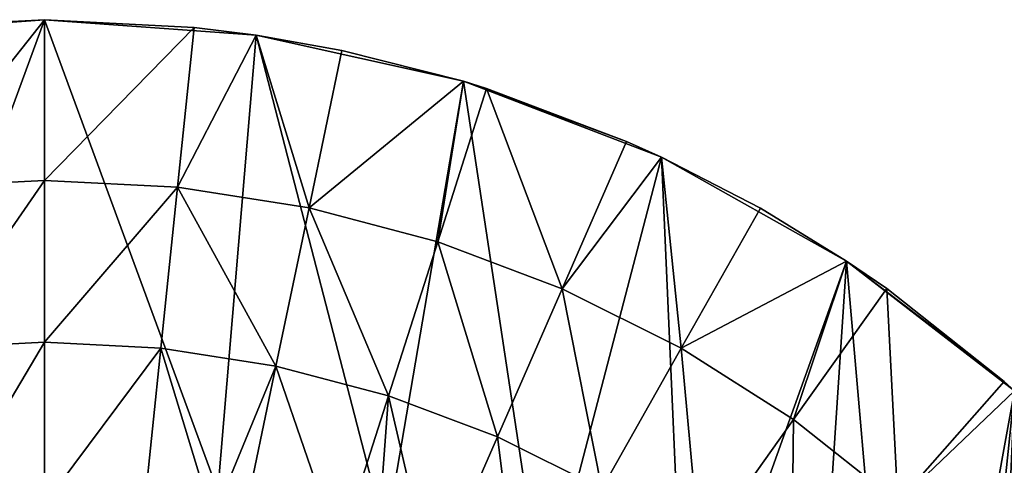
# Model space of a CAD drawing. Header units: millimetres. Extents: x 1 to 103, y -51 to 51.
# Tile 15 of 16: x 51 to 85, y 35 to 51. Entities that reach past the tile are written whole.
import ezdxf

# ---------------------------------------------------------------- set-up
doc = ezdxf.new("R2010")
doc.units = ezdxf.units.MM
doc.header["$LTSCALE"] = 25.4
doc.layers.get('0').update_dxf_attribs({"true_color": 0xff5454})

# ---------------------------------------------------------------- blocks, each defined once
blk = doc.blocks.new('HELIOS-LED-8991-8992.STL')
at = {"color": 7, "true_color": 0xffffff}
mesh = blk.add_polyface(dxfattribs=at)
corners = [(14.845, -35.398, 3.674), (17.092, -6.078, 3.674), (16.561, 0, 3.674), (20.391, -40.366, 3.674), (18.671, -11.971, 3.674), (21.25, -17.5, 3.674), (26.6, -44.475, 3.674), (24.749, -22.498, 3.674), (29.063, -26.812, 3.674), (33.342, -47.635, 3.674), (34.061, -30.311, 3.674), (40.472, -49.78, 3.674), (39.59, -32.889, 3.674), (45.483, -34.468, 3.674), (47.838, -50.864, 3.674), (51.561, -35, 3.674), (55.283, -50.864, 3.674), (57.638, -34.468, 3.674), (62.649, -49.78, 3.674), (63.531, -32.889, 3.674), (69.779, -47.635, 3.674), (69.061, -30.311, 3.674), (74.058, -26.812, 3.674), (76.521, -44.475, 3.674), (78.372, -22.498, 3.674), (82.73, -40.366, 3.674), (81.871, -17.5, 3.674), (84.45, -11.971, 3.674), (88.276, -35.398, 3.674), (86.029, -6.078, 3.674), (86.561, 0, 3.674), (1.409, -9.263, 3.674), (0.866, 5.578, 3.674), (0.595, -1.863, 3.674), (2.219, 12.9, 3.674), (3.292, -16.467, 3.674), (4.623, 19.946, 3.674), (6.204, -23.319, 3.674), (8.027, 26.568, 3.674), (10.083, -29.675, 3.674), (12.36, 32.623, 3.674), (17.527, 37.983, 3.674), (17.092, 6.078, 3.674), (18.671, 11.971, 3.674), (23.42, 42.534, 3.674), (21.25, 17.5, 3.674), (24.749, 22.498, 3.674), (29.913, 46.178, 3.674), (29.063, 26.812, 3.674), (34.061, 30.311, 3.674), (36.867, 48.838, 3.674), (39.59, 32.889, 3.674), (44.135, 50.457, 3.674), (45.483, 34.468, 3.674), (51.561, 51, 3.674), (51.561, 35, 3.674), (57.638, 34.468, 3.674), (58.986, 50.457, 3.674), (63.531, 32.889, 3.674), (66.254, 48.838, 3.674), (69.061, 30.311, 3.674), (73.208, 46.178, 3.674), (74.058, 26.812, 3.674), (79.701, 42.534, 3.674), (78.372, 22.498, 3.674), (81.871, 17.5, 3.674), (85.594, 37.983, 3.674), (84.45, 11.971, 3.674), (86.029, 6.078, 3.674), (90.762, 32.623, 3.674), (93.038, -29.675, 3.674), (95.094, 26.568, 3.674), (96.917, -23.319, 3.674), (98.498, 19.946, 3.674), (99.829, -16.467, 3.674), (100.902, 12.9, 3.674), (101.712, -9.263, 3.674), (102.255, 5.578, 3.674), (102.526, -1.863, 3.674)]
mesh.append_faces([[corners[k] for k in face] for face in [(31, 32, 33), (77, 76, 78)]], dxfattribs={"vtx0": -1, "color": 7})
mesh.append_faces([[corners[k] for k in face] for face in [(1, 3, 4), (4, 3, 5), (5, 6, 7), (7, 6, 8), (8, 9, 10), (10, 11, 12), (12, 11, 13), (13, 14, 15), (15, 16, 17), (17, 18, 19), (19, 20, 21), (21, 20, 22), (22, 23, 24), (24, 25, 26), (26, 25, 27), (27, 28, 29), (29, 28, 30), (32, 31, 34), (34, 35, 36), (36, 37, 38), (38, 39, 40), (40, 0, 41), (41, 43, 44), (44, 46, 47), (47, 49, 50), (50, 51, 52), (52, 53, 54), (54, 56, 57), (57, 58, 59), (59, 60, 61), (61, 62, 63), (63, 65, 66), (66, 68, 69), (69, 70, 71), (71, 72, 73), (73, 74, 75), (75, 76, 77)]], dxfattribs={"vtx0": -1, "vtx1": -1, "color": 7})
mesh.append_faces([[corners[k] for k in face] for face in [(41, 0, 2), (69, 30, 28)]], dxfattribs={"vtx0": -1, "vtx1": -1, "vtx2": -1, "color": 7})
mesh.append_faces([[corners[k] for k in face] for face in [(0, 1, 2), (1, 0, 3), (5, 3, 6), (8, 6, 9), (10, 9, 11), (13, 11, 14), (15, 14, 16), (17, 16, 18), (19, 18, 20), (22, 20, 23), (24, 23, 25), (27, 25, 28), (34, 31, 35), (36, 35, 37), (38, 37, 39), (40, 39, 0), (41, 2, 42), (41, 42, 43), (44, 43, 45), (44, 45, 46), (47, 46, 48), (47, 48, 49), (50, 49, 51), (52, 51, 53), (54, 53, 55), (54, 55, 56), (57, 56, 58), (59, 58, 60), (61, 60, 62), (63, 62, 64), (63, 64, 65), (66, 65, 67), (66, 67, 68), (69, 68, 30), (69, 28, 70), (71, 70, 72), (73, 72, 74), (75, 74, 76)]], dxfattribs={"vtx0": -1, "vtx2": -1, "color": 7})
mesh = blk.add_polyface(dxfattribs=at)
corners = [(51.561, 51, 3.674), (51.561, 51, 2.674), (44.135, 50.457, 3.674)]
mesh.append_faces([[corners[k] for k in face] for face in [(0, 1, 2)]], dxfattribs={"color": 7})
mesh = blk.add_polyface(dxfattribs=at)
corners = [(44.135, 50.457, 3.674), (51.561, 51, 2.674), (46.317, 50.73, 2.674)]
mesh.append_faces([[corners[k] for k in face] for face in [(0, 1, 2)]], dxfattribs={"color": 7})
mesh = blk.add_polyface(dxfattribs=at)
corners = [(51.561, 51, 2.674), (46.897, 45.119, 1.905), (46.317, 50.73, 2.674), (51.561, 45.359, 1.905)]
mesh.append_faces([[corners[k] for k in face] for face in [(0, 1, 2), (1, 0, 3)]], dxfattribs={"vtx0": -1, "color": 7})
mesh = blk.add_polyface(dxfattribs=at)
corners = [(56.804, 50.73, 2.674), (51.561, 45.359, 1.905), (51.561, 51, 2.674), (56.224, 45.119, 1.905)]
mesh.append_faces([[corners[k] for k in face] for face in [(0, 1, 2), (1, 0, 3)]], dxfattribs={"vtx0": -1, "color": 7})
mesh = blk.add_polyface(dxfattribs=at)
corners = [(58.986, 50.457, 3.674), (56.804, 50.73, 2.674), (51.561, 51, 3.674)]
mesh.append_faces([[corners[k] for k in face] for face in [(0, 1, 2)]], dxfattribs={"color": 7})
mesh = blk.add_polyface(dxfattribs=at)
corners = [(51.561, 51, 3.674), (56.804, 50.73, 2.674), (51.561, 51, 2.674)]
mesh.append_faces([[corners[k] for k in face] for face in [(0, 1, 2)]], dxfattribs={"color": 7})
mesh = blk.add_polyface(dxfattribs=at)
corners = [(58.986, 50.457, 2.674), (56.224, 45.119, 1.905), (56.804, 50.73, 2.674)]
mesh.append_faces([[corners[k] for k in face] for face in [(0, 1, 2)]], dxfattribs={"color": 7})
mesh = blk.add_polyface(dxfattribs=at)
corners = [(60.839, 44.4, 1.905), (56.224, 45.119, 1.905), (58.986, 50.457, 2.674)]
mesh.append_faces([[corners[k] for k in face] for face in [(0, 1, 2)]], dxfattribs={"color": 7})
mesh = blk.add_polyface(dxfattribs=at)
corners = [(58.986, 50.457, 3.674), (58.986, 50.457, 2.674), (56.804, 50.73, 2.674)]
mesh.append_faces([[corners[k] for k in face] for face in [(0, 1, 2)]], dxfattribs={"color": 7})
mesh = blk.add_polyface(dxfattribs=at)
corners = [(61.993, 49.922, 2.674), (60.839, 44.4, 1.905), (58.986, 50.457, 2.674)]
mesh.append_faces([[corners[k] for k in face] for face in [(0, 1, 2)]], dxfattribs={"color": 7})
mesh = blk.add_polyface(dxfattribs=at)
corners = [(66.254, 48.838, 3.674), (66.254, 48.838, 2.674), (58.986, 50.457, 3.674)]
mesh.append_faces([[corners[k] for k in face] for face in [(0, 1, 2)]], dxfattribs={"color": 7})
mesh = blk.add_polyface(dxfattribs=at)
corners = [(58.986, 50.457, 3.674), (66.254, 48.838, 2.674), (61.993, 49.922, 2.674)]
mesh.append_faces([[corners[k] for k in face] for face in [(0, 1, 2)]], dxfattribs={"color": 7})
mesh = blk.add_polyface(dxfattribs=at)
corners = [(58.986, 50.457, 3.674), (61.993, 49.922, 2.674), (58.986, 50.457, 2.674)]
mesh.append_faces([[corners[k] for k in face] for face in [(0, 1, 2)]], dxfattribs={"color": 7})
mesh = blk.add_polyface(dxfattribs=at)
corners = [(66.254, 48.838, 2.674), (60.839, 44.4, 1.905), (61.993, 49.922, 2.674)]
mesh.append_faces([[corners[k] for k in face] for face in [(0, 1, 2)]], dxfattribs={"color": 7})
mesh = blk.add_polyface(dxfattribs=at)
corners = [(66.254, 48.838, 2.674), (65.355, 43.211, 1.905), (60.839, 44.4, 1.905)]
mesh.append_faces([[corners[k] for k in face] for face in [(0, 1, 2)]], dxfattribs={"color": 7})
mesh = blk.add_polyface(dxfattribs=at)
corners = [(67.07, 48.584, 2.674), (65.355, 43.211, 1.905), (66.254, 48.838, 2.674)]
mesh.append_faces([[corners[k] for k in face] for face in [(0, 1, 2)]], dxfattribs={"color": 7})
mesh = blk.add_polyface(dxfattribs=at)
corners = [(73.208, 46.178, 3.674), (71.984, 46.732, 2.674), (66.254, 48.838, 3.674)]
mesh.append_faces([[corners[k] for k in face] for face in [(0, 1, 2)]], dxfattribs={"color": 7})
mesh = blk.add_polyface(dxfattribs=at)
corners = [(66.254, 48.838, 3.674), (71.984, 46.732, 2.674), (67.07, 48.584, 2.674)]
mesh.append_faces([[corners[k] for k in face] for face in [(0, 1, 2)]], dxfattribs={"color": 7})
mesh = blk.add_polyface(dxfattribs=at)
corners = [(66.254, 48.838, 3.674), (67.07, 48.584, 2.674), (66.254, 48.838, 2.674)]
mesh.append_faces([[corners[k] for k in face] for face in [(0, 1, 2)]], dxfattribs={"color": 7})
mesh = blk.add_polyface(dxfattribs=at)
corners = [(67.07, 48.584, 2.674), (69.725, 41.563, 1.905), (65.355, 43.211, 1.905), (71.984, 46.732, 2.674)]
mesh.append_faces([[corners[k] for k in face] for face in [(0, 1, 2), (1, 0, 3)]], dxfattribs={"vtx0": -1, "color": 7})
mesh = blk.add_polyface(dxfattribs=at)
corners = [(73.208, 46.178, 2.674), (69.725, 41.563, 1.905), (71.984, 46.732, 2.674)]
mesh.append_faces([[corners[k] for k in face] for face in [(0, 1, 2)]], dxfattribs={"color": 7})
mesh = blk.add_polyface(dxfattribs=at)
corners = [(73.208, 46.178, 3.674), (73.208, 46.178, 2.674), (71.984, 46.732, 2.674)]
mesh.append_faces([[corners[k] for k in face] for face in [(0, 1, 2)]], dxfattribs={"color": 7})
mesh = blk.add_polyface(dxfattribs=at)
corners = [(73.902, 39.475, 1.905), (69.725, 41.563, 1.905), (73.208, 46.178, 2.674)]
mesh.append_faces([[corners[k] for k in face] for face in [(0, 1, 2)]], dxfattribs={"color": 7})
mesh = blk.add_polyface(dxfattribs=at)
corners = [(76.68, 44.385, 2.674), (73.902, 39.475, 1.905), (73.208, 46.178, 2.674)]
mesh.append_faces([[corners[k] for k in face] for face in [(0, 1, 2)]], dxfattribs={"color": 7})
mesh = blk.add_polyface(dxfattribs=at)
corners = [(79.701, 42.534, 3.674), (76.68, 44.385, 2.674), (73.208, 46.178, 3.674)]
mesh.append_faces([[corners[k] for k in face] for face in [(0, 1, 2)]], dxfattribs={"color": 7})
mesh = blk.add_polyface(dxfattribs=at)
corners = [(73.208, 46.178, 3.674), (76.68, 44.385, 2.674), (73.208, 46.178, 2.674)]
mesh.append_faces([[corners[k] for k in face] for face in [(0, 1, 2)]], dxfattribs={"color": 7})
mesh = blk.add_polyface(dxfattribs=at)
corners = [(51.561, 45.359, 1.905), (47.48, 39.478, 1.405), (46.897, 45.119, 1.905), (51.561, 39.688, 1.405)]
mesh.append_faces([[corners[k] for k in face] for face in [(0, 1, 2), (1, 0, 3)]], dxfattribs={"vtx0": -1, "color": 7})
mesh = blk.add_polyface(dxfattribs=at)
corners = [(56.224, 45.119, 1.905), (51.561, 39.688, 1.405), (51.561, 45.359, 1.905), (55.641, 39.478, 1.405)]
mesh.append_faces([[corners[k] for k in face] for face in [(0, 1, 2), (1, 0, 3)]], dxfattribs={"vtx0": -1, "color": 7})
mesh = blk.add_polyface(dxfattribs=at)
corners = [(56.224, 45.119, 1.905), (59.679, 38.849, 1.405), (55.641, 39.478, 1.405), (60.839, 44.4, 1.905)]
mesh.append_faces([[corners[k] for k in face] for face in [(0, 1, 2), (1, 0, 3)]], dxfattribs={"vtx0": -1, "color": 7})
mesh = blk.add_polyface(dxfattribs=at)
corners = [(60.839, 44.4, 1.905), (63.63, 37.808, 1.405), (59.679, 38.849, 1.405), (65.355, 43.211, 1.905)]
mesh.append_faces([[corners[k] for k in face] for face in [(0, 1, 2), (1, 0, 3)]], dxfattribs={"vtx0": -1, "color": 7})
mesh = blk.add_polyface(dxfattribs=at)
corners = [(79.701, 42.534, 2.674), (73.902, 39.475, 1.905), (76.68, 44.385, 2.674)]
mesh.append_faces([[corners[k] for k in face] for face in [(0, 1, 2)]], dxfattribs={"color": 7})
mesh = blk.add_polyface(dxfattribs=at)
corners = [(79.701, 42.534, 3.674), (79.701, 42.534, 2.674), (76.68, 44.385, 2.674)]
mesh.append_faces([[corners[k] for k in face] for face in [(0, 1, 2)]], dxfattribs={"color": 7})
mesh = blk.add_polyface(dxfattribs=at)
corners = [(65.355, 43.211, 1.905), (67.454, 36.367, 1.405), (63.63, 37.808, 1.405), (69.725, 41.563, 1.905)]
mesh.append_faces([[corners[k] for k in face] for face in [(0, 1, 2), (1, 0, 3)]], dxfattribs={"vtx0": -1, "color": 7})
mesh = blk.add_polyface(dxfattribs=at)
corners = [(79.701, 42.534, 2.674), (77.843, 36.969, 1.905), (73.902, 39.475, 1.905)]
mesh.append_faces([[corners[k] for k in face] for face in [(0, 1, 2)]], dxfattribs={"color": 7})
mesh = blk.add_polyface(dxfattribs=at)
corners = [(81.111, 41.566, 2.674), (77.843, 36.969, 1.905), (79.701, 42.534, 2.674)]
mesh.append_faces([[corners[k] for k in face] for face in [(0, 1, 2)]], dxfattribs={"color": 7})
mesh = blk.add_polyface(dxfattribs=at)
corners = [(85.594, 37.983, 3.674), (85.228, 38.308, 2.674), (79.701, 42.534, 3.674)]
mesh.append_faces([[corners[k] for k in face] for face in [(0, 1, 2)]], dxfattribs={"color": 7})
mesh = blk.add_polyface(dxfattribs=at)
corners = [(79.701, 42.534, 3.674), (85.228, 38.308, 2.674), (81.111, 41.566, 2.674)]
mesh.append_faces([[corners[k] for k in face] for face in [(0, 1, 2)]], dxfattribs={"color": 7})
mesh = blk.add_polyface(dxfattribs=at)
corners = [(79.701, 42.534, 3.674), (81.111, 41.566, 2.674), (79.701, 42.534, 2.674)]
mesh.append_faces([[corners[k] for k in face] for face in [(0, 1, 2)]], dxfattribs={"color": 7})
mesh = blk.add_polyface(dxfattribs=at)
corners = [(69.725, 41.563, 1.905), (71.109, 34.54, 1.405), (67.454, 36.367, 1.405), (73.902, 39.475, 1.905)]
mesh.append_faces([[corners[k] for k in face] for face in [(0, 1, 2), (1, 0, 3)]], dxfattribs={"vtx0": -1, "color": 7})
mesh = blk.add_polyface(dxfattribs=at)
corners = [(81.111, 41.566, 2.674), (81.505, 34.071, 1.905), (77.843, 36.969, 1.905), (85.228, 38.308, 2.674)]
mesh.append_faces([[corners[k] for k in face] for face in [(0, 1, 2), (1, 0, 3)]], dxfattribs={"vtx0": -1, "color": 7})
mesh = blk.add_polyface(dxfattribs=at)
corners = [(51.561, 39.688, 1.405), (48.065, 33.82, 1.174), (47.48, 39.478, 1.405), (51.561, 34, 1.174)]
mesh.append_faces([[corners[k] for k in face] for face in [(0, 1, 2), (1, 0, 3)]], dxfattribs={"vtx0": -1, "color": 7})
mesh = blk.add_polyface(dxfattribs=at)
corners = [(55.641, 39.478, 1.405), (51.561, 34, 1.174), (51.561, 39.688, 1.405), (55.056, 33.82, 1.174)]
mesh.append_faces([[corners[k] for k in face] for face in [(0, 1, 2), (1, 0, 3)]], dxfattribs={"vtx0": -1, "color": 7})
mesh = blk.add_polyface(dxfattribs=at)
corners = [(55.641, 39.478, 1.405), (57.465, 33.483, 1.174), (55.056, 33.82, 1.174), (59.679, 38.849, 1.405)]
mesh.append_faces([[corners[k] for k in face] for face in [(0, 1, 2), (1, 0, 3)]], dxfattribs={"vtx0": -1, "color": 7})
mesh = blk.add_polyface(dxfattribs=at)
corners = [(73.902, 39.475, 1.905), (74.557, 32.347, 1.405), (71.109, 34.54, 1.405), (77.843, 36.969, 1.905)]
mesh.append_faces([[corners[k] for k in face] for face in [(0, 1, 2), (1, 0, 3)]], dxfattribs={"vtx0": -1, "color": 7})
mesh = blk.add_polyface(dxfattribs=at)
corners = [(59.679, 38.849, 1.405), (58.515, 33.281, 1.174), (57.465, 33.483, 1.174)]
mesh.append_faces([[corners[k] for k in face] for face in [(0, 1, 2)]], dxfattribs={"color": 7})
mesh = blk.add_polyface(dxfattribs=at)
corners = [(59.679, 38.849, 1.405), (61.9, 32.39, 1.174), (58.515, 33.281, 1.174), (63.63, 37.808, 1.405)]
mesh.append_faces([[corners[k] for k in face] for face in [(0, 1, 2), (1, 0, 3)]], dxfattribs={"vtx0": -1, "color": 7})
mesh = blk.add_polyface(dxfattribs=at)
corners = [(85.594, 37.983, 2.674), (81.505, 34.071, 1.905), (85.228, 38.308, 2.674)]
mesh.append_faces([[corners[k] for k in face] for face in [(0, 1, 2)]], dxfattribs={"color": 7})
mesh = blk.add_polyface(dxfattribs=at)
corners = [(85.594, 37.983, 3.674), (85.594, 37.983, 2.674), (85.228, 38.308, 2.674)]
mesh.append_faces([[corners[k] for k in face] for face in [(0, 1, 2)]], dxfattribs={"color": 7})
mesh = blk.add_polyface(dxfattribs=at)
corners = [(63.63, 37.808, 1.405), (63.189, 31.95, 1.174), (61.9, 32.39, 1.174)]
mesh.append_faces([[corners[k] for k in face] for face in [(0, 1, 2)]], dxfattribs={"color": 7})
mesh = blk.add_polyface(dxfattribs=at)
corners = [(63.63, 37.808, 1.405), (65.176, 31.155, 1.174), (63.189, 31.95, 1.174), (67.454, 36.367, 1.405)]
mesh.append_faces([[corners[k] for k in face] for face in [(0, 1, 2), (1, 0, 3)]], dxfattribs={"vtx0": -1, "color": 7})
mesh = blk.add_polyface(dxfattribs=at)
corners = [(85.594, 37.983, 2.674), (84.849, 30.811, 1.905), (81.505, 34.071, 1.905), (88.989, 34.643, 2.674)]
mesh.append_faces([[corners[k] for k in face] for face in [(0, 1, 2), (1, 0, 3)]], dxfattribs={"vtx0": -1, "color": 7})
mesh = blk.add_polyface(dxfattribs=at)
corners = [(77.843, 36.969, 1.905), (77.761, 29.811, 1.405), (74.557, 32.347, 1.405), (81.505, 34.071, 1.905)]
mesh.append_faces([[corners[k] for k in face] for face in [(0, 1, 2), (1, 0, 3)]], dxfattribs={"vtx0": -1, "color": 7})
mesh = blk.add_polyface(dxfattribs=at)
corners = [(67.454, 36.367, 1.405), (68.307, 29.59, 1.174), (65.176, 31.155, 1.174), (71.109, 34.54, 1.405)]
mesh.append_faces([[corners[k] for k in face] for face in [(0, 1, 2), (1, 0, 3)]], dxfattribs={"vtx0": -1, "color": 7})

msp = doc.modelspace()

# ---------------------------------------------------------------- block references
at = {"color": 0}
msp.add_blockref('HELIOS-LED-8991-8992.STL', (0, 0), dxfattribs=at)

doc.saveas('drawing.dxf')
